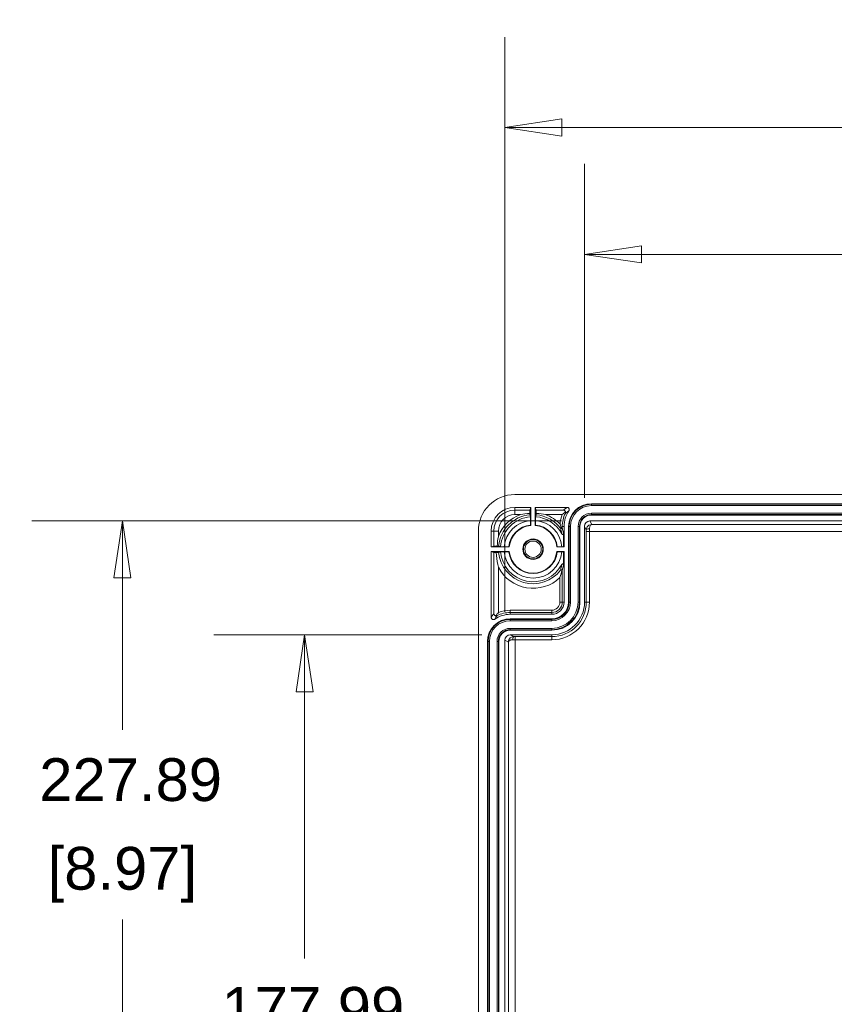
# Model space of a CAD drawing. Header units: millimetres. Extents: x 32 to 1714, y 32 to 1317.
# Tile 15 of 28: x 651 to 829, y 248 to 464. Entities that reach past the tile are written whole.
import ezdxf

# ---------------------------------------------------------------- set-up
doc = ezdxf.new("R2010")
doc.units = ezdxf.units.MM
doc.header["$LTSCALE"] = 6.25
for name, color, linetype, lineweight in [('Dimension (ANSI)', 7, 'Continuous', 9), ('Visible (ANSI)', 7, 'Continuous', 9), ('Visible Narrow (ANSI)', 7, 'Continuous', 9)]:
    doc.layers.add(name, color=color, linetype=linetype, lineweight=lineweight)
doc.styles.add('Note Text (ANSI)', font='arial.ttf')
doc.dimstyles.new('Default - mm_inch (ANSI)', dxfattribs={"dimscale": 6.25, "dimtxt": 1.5, "dimasz": 2, "dimexe": 3.175, "dimexo": 1, "dimgap": 0.8, "dimtad": 0, "dimtih": 1, "dimtoh": 1, "dimrnd": 1e-08, "dimzin": 4, "dimdsep": 46, "dimtxsty": 'Note Text (ANSI)', "dimblk": 'Filled-1', "dimcen": 0.09, "dimdle": 10, "dimclrd": 256, "dimclre": 256, "dimclrt": 256, "dimadec": 1, "dimazin": 0, "dimtfac": 1.333333, "dimtofl": 0, "dimtmove": 0, "dimatfit": 3, "dimfxl": 1, "dimtolj": 1, "dimtzin": 0, "dimlwd": -1, "dimlwe": -1, "dimarcsym": 0})

# ---------------------------------------------------------------- blocks, each defined once
blk = doc.blocks.new('Filled-1')
at = {"color": 0}
for p, q in [((0, 0), (-1, 0.15)), ((-1, 0.15), (-1, -0.15)), ((-1, 0), (0, 0)), ((-1, -0.15), (0, 0))]:
    blk.add_line(p, q, dxfattribs=at)
at = {"color": 0, "flags": 128}
blk.add_lwpolyline([(-1, -0.15), (0, 0), (-1, 0.15), (-1, -0.15)], dxfattribs=at)
at = {"color": 0}
blk.add_solid([(-1, -0.15), (0, 0), (-1, 0.15), (-1, -0.15)], dxfattribs=at)
blk = doc.blocks.new('*D29')
at = {"layer": 'Defpoints', "color": 0, "transparency": 16777216}
for p in [(775.66, 354.3), (673.18, 126.41), (775.66, 126.41)]:
    blk.add_point(p, dxfattribs=at)
at = {"layer": 'Dimension (ANSI)', "transparency": 16777216}
for p, q in [((769.41, 354.3), (653.34, 354.3)), ((673.18, 341.8), (673.18, 308.54)), ((673.18, 138.91), (673.18, 266.95)), ((769.41, 126.41), (653.34, 126.41))]:
    blk.add_line(p, q, dxfattribs=at)
at = {"layer": 'Dimension (ANSI)', "transparency": 16777216, "xscale": 12.5, "yscale": 12.5, "zscale": 12.5}
for p, rotation in [((673.18, 354.3), 90), ((673.18, 126.41), 270)]:
    blk.add_blockref('Filled-1', p, dxfattribs=dict(at, rotation=rotation))
at = {"layer": 'Dimension (ANSI)', "transparency": 16777216, "char_height": 9.375, "attachment_point": 5, "style": 'Note Text (ANSI)'}
for s, insert in [('\\A1; 227.89', (673.18, 297.53)), ('\\A1;[8.97]', (673.18, 276.74))]:
    blk.add_mtext(s, dxfattribs=dict(at, insert=insert))
blk = doc.blocks.new('*D30')
at = {"layer": 'Defpoints', "color": 0, "transparency": 16777216}
for p in [(758.19, 329.35), (713.11, 151.36), (758.19, 151.36)]:
    blk.add_point(p, dxfattribs=at)
at = {"layer": 'Dimension (ANSI)', "transparency": 16777216}
for p, q in [((751.94, 329.35), (693.26, 329.35)), ((713.11, 316.85), (713.11, 258.4)), ((713.11, 163.86), (713.11, 216.81)), ((751.94, 151.36), (693.26, 151.36))]:
    blk.add_line(p, q, dxfattribs=at)
at = {"layer": 'Dimension (ANSI)', "transparency": 16777216, "xscale": 12.5, "yscale": 12.5, "zscale": 12.5}
for p, rotation in [((713.11, 329.35), 90), ((713.11, 151.36), 270)]:
    blk.add_blockref('Filled-1', p, dxfattribs=dict(at, rotation=rotation))
at = {"layer": 'Dimension (ANSI)', "transparency": 16777216, "char_height": 9.375, "attachment_point": 5, "style": 'Note Text (ANSI)'}
for s, insert in [('\\A1; 177.99', (713.11, 247.39)), ('\\A1;[7.01]', (713.11, 226.59))]:
    blk.add_mtext(s, dxfattribs=dict(at, insert=insert))
blk = doc.blocks.new('*D31')
at = {"layer": 'Defpoints', "color": 0, "transparency": 16777216}
for p in [(1044.75, 440.56), (757, 328.15), (1044.75, 328.15)]:
    blk.add_point(p, dxfattribs=at)
at = {"layer": 'Dimension (ANSI)', "transparency": 16777216}
for p, q in [((757, 334.4), (757, 460.4)), ((1044.75, 334.4), (1044.75, 460.4)), ((769.5, 440.56), (841.25, 440.56)), ((1032.25, 440.56), (894.42, 440.56))]:
    blk.add_line(p, q, dxfattribs=at)
at = {"layer": 'Dimension (ANSI)', "transparency": 16777216, "xscale": 12.5, "yscale": 12.5, "zscale": 12.5, "rotation": 180}
blk.add_blockref('Filled-1', (757, 440.56), dxfattribs=at)
at = {"layer": 'Dimension (ANSI)', "transparency": 16777216, "xscale": 12.5, "yscale": 12.5, "zscale": 12.5}
blk.add_blockref('Filled-1', (1044.75, 440.56), dxfattribs=at)
at = {"layer": 'Dimension (ANSI)', "transparency": 16777216, "char_height": 9.375, "attachment_point": 5, "style": 'Note Text (ANSI)'}
for s, insert in [('\\A1; 287.75', (867.83, 450.34)), ('\\A1;[11.33]', (867.83, 429.55))]:
    blk.add_mtext(s, dxfattribs=dict(at, insert=insert))
blk = doc.blocks.new('*D32')
at = {"layer": 'Defpoints', "color": 0, "transparency": 16777216}
for p in [(774.46, 412.75), (774.46, 353.1), (1027.28, 353.1)]:
    blk.add_point(p, dxfattribs=at)
at = {"layer": 'Dimension (ANSI)', "transparency": 16777216}
for p, q in [((774.46, 359.35), (774.46, 432.59)), ((1027.28, 359.35), (1027.28, 432.59)), ((786.96, 412.75), (939.42, 412.75)), ((1014.78, 412.75), (992.43, 412.75))]:
    blk.add_line(p, q, dxfattribs=at)
at = {"layer": 'Dimension (ANSI)', "transparency": 16777216, "xscale": 12.5, "yscale": 12.5, "zscale": 12.5, "rotation": 180}
blk.add_blockref('Filled-1', (774.46, 412.75), dxfattribs=at)
at = {"layer": 'Dimension (ANSI)', "transparency": 16777216, "xscale": 12.5, "yscale": 12.5, "zscale": 12.5}
blk.add_blockref('Filled-1', (1027.28, 412.75), dxfattribs=at)
at = {"layer": 'Dimension (ANSI)', "transparency": 16777216, "char_height": 9.375, "attachment_point": 5, "style": 'Note Text (ANSI)'}
for s, insert in [('\\A1; 252.82', (965.92, 422.54)), ('\\A1;[9.95]', (965.92, 401.74))]:
    blk.add_mtext(s, dxfattribs=dict(at, insert=insert))

msp = doc.modelspace()

# ---------------------------------------------------------------- linework, layer by layer
at = {"layer": 'Visible (ANSI)'}
for p, q in [((759.1906, 360.0839), (1042.554, 360.0839)), ((759.193, 357.2902), (762.684, 357.2902)), ((762.488, 356.7023), (762.684, 357.2902)), ((762.684, 357.2902), (762.684, 353.3253)), ((763.6817, 357.2902), (763.8777, 356.7023)), ((763.6817, 353.3253), (763.6817, 357.2902)), ((763.6817, 357.2902), (770.627, 357.2902)), ((775.959, 358.0884), (889.3982, 358.0884)), ((762.6317, 354.4187), (762.6317, 355.2306)), ((763.734, 355.2306), (763.734, 354.4187)), ((775.6596, 354.297), (889.5982, 354.297)), ((889.3982, 355.5941), (775.959, 355.5941)), ((751.2098, 128.6047), (751.2098, 352.1031)), ((754.0035, 348.6098), (754.0035, 352.1007)), ((769.9725, 353.0997), (769.9725, 348.6098)), ((770.9703, 336.532), (770.9703, 353.0997)), ((773.4646, 353.0997), (773.4646, 336.532)), ((774.4624, 336.532), (774.4624, 353.0997)), ((769.868, 348.662), (769.868, 351.5489)), ((754.0035, 348.6098), (754.5915, 348.8058)), ((757.9685, 348.6098), (754.0035, 348.6098)), ((754.0035, 347.6121), (757.9685, 347.6121)), ((754.5915, 347.4161), (754.0035, 347.6121)), ((754.0035, 333.1837), (754.0035, 347.6121)), ((756.0631, 348.662), (756.8751, 348.662)), ((756.8751, 347.5598), (756.0631, 347.5598)), ((769.9725, 348.6098), (768.3972, 348.6098)), ((768.3972, 347.6121), (769.9725, 347.6121)), ((769.4906, 348.662), (769.868, 348.662)), ((769.868, 347.5598), (769.4906, 347.5598)), ((769.868, 348.662), (769.9725, 348.6098)), ((769.9725, 347.6121), (769.868, 347.5598)), ((769.868, 347.5598), (769.868, 344.673)), ((769.9725, 347.6121), (769.9725, 336.532)), ((767.2786, 333.8381), (758.1941, 333.8381)), ((758.1941, 332.8404), (767.2786, 332.8404)), ((767.2786, 330.346), (758.1941, 330.346)), ((756.9968, 152.5568), (756.9968, 328.1511)), ((758.1941, 329.3482), (767.2786, 329.3482)), ((753.2053, 152.8562), (753.2053, 327.8516)), ((755.6997, 327.8516), (755.6997, 152.8562))]:
    msp.add_line(p, q, dxfattribs=at)
for radius in [2.2449, 2.1213, 1.7959]:
    msp.add_circle((763.1828, 348.1109), radius, dxfattribs=at)
for centre, radius, start, end in [((759.193, 352.1007), 5.1895, 90, 180), ((775.959, 353.0997), 5.9865, 145.303128, 180), ((775.959, 353.0997), 4.9887, 90, 180), ((763.1828, 348.1109), 7.141, 94.426298, 175.573702), ((763.1828, 348.1109), 7.141, 27.927184, 85.573702), ((775.959, 353.0997), 2.4944, 90, 180), ((763.1828, 348.1109), 5.2382, 95.465024, 174.534976), ((763.1828, 348.1109), 5.2382, 5.465024, 84.534976), ((763.1828, 348.1109), 7.141, 184.426298, 332.072816), ((763.1828, 348.1109), 5.2382, 185.465024, 354.534976), ((767.2786, 336.532), 2.6939, 270, 0), ((767.2786, 336.532), 7.1838, 270, 0), ((767.2786, 336.532), 3.6917, 270, 0), ((767.2786, 336.532), 6.186, 270, 0), ((758.1941, 327.8516), 4.9887, 90, 180), ((758.1941, 327.8516), 5.9865, 90, 124.696872), ((758.1941, 327.8516), 2.4944, 90, 180)]:
    msp.add_arc(centre, radius, start, end, dxfattribs=at)
for centre, major_axis, ratio, start_param, end_param in [((759.193, 352.1007), (-5.6458, 5.6458), 0.99969546, 5.49793944, 7.06843118), ((762.488, 355.7046), (0, -0.9977), 0.00436335, 3.15468256, 4.44229144), ((763.8776, 355.7046), (0, 0.9977), 0.00436335, 4.98248652, 6.2700954), ((775.6597, 353.0995), (-0.5355, 1.0711), 0.99980964, 5.81964431, 7.39028833), ((755.5891, 348.8057), (-0.9977, 0), 0.00436335, 4.98248652, 6.2700954), ((755.5891, 347.4161), (0.9977, 0), 0.00436335, 3.15468256, 4.2185199), ((758.1943, 328.1509), (-1.0711, 0.5355), 0.99980964, 5.17608228, 6.74672631)]:
    msp.add_ellipse(centre, major_axis=major_axis, ratio=ratio, start_param=start_param, end_param=end_param, dxfattribs=at)
for points, knots in [([(769.5895, 355.7046), (769.5908, 355.7057), (769.592, 355.7067), (769.7143, 355.8109), (769.8391, 355.9131), (770.0759, 356.104), (770.1932, 356.1968), (770.2994, 356.2836)], [-0.0004849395, -0.0004849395, -0.0004849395, -0.0004849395, 0, 0, 0.0478042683, 0.0478042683, 0.0934611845, 0.0934611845, 0.0934611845, 0.0934611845]), ([(769.822, 356.7023), (769.823, 356.7023), (769.824, 356.7023), (769.8876, 356.7006), (769.9504, 356.6867), (770.0659, 356.635), (770.1196, 356.5984), (770.2167, 356.4965), (770.2553, 356.4329), (770.2879, 356.3375), (770.2947, 356.3111), (770.2994, 356.2836)], [-0.1309578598, -0.1309578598, -0.1309578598, -0.1309578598, -0.1304917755, -0.1304917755, -0.1021157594, -0.1021157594, -0.0753982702, -0.0753982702, -0.0465223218, -0.0465223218, -0.0362521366, -0.0362521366, -0.0362521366, -0.0362521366]), ([(770.2994, 356.2836), (770.3057, 356.2524), (770.3087, 356.2215), (770.3098, 356.1142), (770.2923, 356.0405), (770.2602, 355.9743), (770.2598, 355.9734), (770.2594, 355.9725)], [-0.0440470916, -0.0440470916, -0.0440470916, -0.0440470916, -0.0317525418, -0.0317525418, 0, 0, 0.0004350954, 0.0004350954, 0.0004350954, 0.0004350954]), ([(771.0371, 356.5074), (771.0741, 356.5608), (771.1003, 356.621), (771.1281, 356.7479), (771.1295, 356.8135), (771.1071, 356.9415), (771.0835, 357.0026), (771.0142, 357.1125), (770.9692, 357.1601), (770.8743, 357.2277), (770.8279, 357.2509), (770.7297, 357.2822), (770.6785, 357.2902), (770.627, 357.2902)], [0, 0, 0, 0, 0.019540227, 0.019540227, 0.039074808, 0.039074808, 0.058604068, 0.058604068, 0.078131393, 0.078131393, 0.09362747, 0.09362747, 0.109124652, 0.109124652, 0.109124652, 0.109124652]), ([(760.4295, 355.7046), (760.4328, 355.7053), (760.4361, 355.706), (761.0593, 355.8345), (761.7438, 355.9319), (762.4839, 355.9709)], [-0.001018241, -0.001018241, -0.001018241, -0.001018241, 0, 0, 0.190289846, 0.190289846, 0.190289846, 0.190289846]), ([(762.4839, 355.9709), (762.4839, 355.9693), (762.4839, 355.9677), (762.484, 355.9091), (762.4841, 355.8474), (762.4845, 355.7601), (762.4848, 355.7189), (762.4853, 355.6726), (762.4856, 355.6582), (762.4858, 355.6574)], [0.0922894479, 0.0922894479, 0.0922894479, 0.0922894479, 0.0927951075, 0.0927951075, 0.1113644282, 0.1113644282, 0.1298882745, 0.1298882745, 0.1477253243, 0.1477253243, 0.1477253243, 0.1477253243]), ([(762.6317, 354.4187), (762.6317, 354.2949), (762.6318, 354.1492), (762.6323, 353.9205), (762.6326, 353.7971), (762.6334, 353.6223), (762.6339, 353.54), (762.6349, 353.4467), (762.6355, 353.4179), (762.636, 353.4169)], [0.741881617, 0.741881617, 0.741881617, 0.741881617, 0.779102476, 0.779102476, 0.816260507, 0.816260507, 0.853318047, 0.853318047, 0.88941545, 0.88941545, 0.88941545, 0.88941545]), ([(763.7296, 353.4169), (763.7302, 353.4179), (763.7308, 353.4467), (763.7318, 353.54), (763.7323, 353.6223), (763.7331, 353.7971), (763.7334, 353.9205), (763.7338, 354.1492), (763.734, 354.2949), (763.734, 354.4187)], [0.29762537, 0.29762537, 0.29762537, 0.29762537, 0.333722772, 0.333722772, 0.370780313, 0.370780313, 0.407938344, 0.407938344, 0.445159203, 0.445159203, 0.445159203, 0.445159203]), ([(763.8798, 355.6574), (763.8801, 355.6582), (763.8804, 355.6726), (763.8809, 355.7189), (763.8811, 355.7601), (763.8815, 355.8474), (763.8817, 355.9091), (763.8818, 355.9677), (763.8818, 355.9693), (763.8818, 355.9709)], [0.1490248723, 0.1490248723, 0.1490248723, 0.1490248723, 0.1668619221, 0.1668619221, 0.1853857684, 0.1853857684, 0.2039550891, 0.2039550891, 0.2044607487, 0.2044607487, 0.2044607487, 0.2044607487]), ([(763.8818, 355.9709), (764.6218, 355.9319), (765.3062, 355.8345), (765.9294, 355.706), (765.9328, 355.7053), (765.9362, 355.7046)], [0.000415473, 0.000415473, 0.000415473, 0.000415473, 0.223300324, 0.223300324, 0.224519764, 0.224519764, 0.224519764, 0.224519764]), ([(769.0966, 353.613), (769.0972, 353.6112), (769.0978, 353.6095), (769.2191, 353.2638), (769.3447, 352.9129), (769.4436, 352.6403)], [-0.000553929, -0.000553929, -0.000553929, -0.000553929, 0, 0, 0.109594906, 0.109594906, 0.109594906, 0.109594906]), ([(769.4436, 352.6403), (769.4205, 352.6308), (769.396, 352.6256), (769.3402, 352.6242), (769.3113, 352.6307), (769.2595, 352.654), (769.2366, 352.6719), (769.2186, 352.6941), (769.2182, 352.6945), (769.2179, 352.695)], [-0.0435389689, -0.0435389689, -0.0435389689, -0.0435389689, -0.031611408, -0.031611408, -0.0164133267, -0.0164133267, 0, 0, 0.0003676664, 0.0003676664, 0.0003676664, 0.0003676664]), ([(769.5756, 352.8183), (769.5756, 352.8147), (769.5755, 352.8113), (769.5751, 352.8046), (769.5748, 352.8012), (769.5737, 352.791), (769.5724, 352.7842), (769.5684, 352.7667), (769.5644, 352.7541), (769.5487, 352.7209), (769.5335, 352.6981), (769.4904, 352.6613), (769.4681, 352.6486), (769.4436, 352.6403)], [-0.069179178, -0.069179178, -0.069179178, -0.069179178, -0.0674355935, -0.0674355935, -0.065503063, -0.065503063, -0.0611526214, -0.0611526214, -0.0525511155, -0.0525511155, -0.039612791, -0.039612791, -0.0292013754, -0.0292013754, -0.0292013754, -0.0292013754]), ([(755.3229, 348.8099), (755.3619, 349.55), (755.4593, 350.2345), (755.5878, 350.8576), (755.5884, 350.861), (755.5891, 350.8643)], [0.000415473, 0.000415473, 0.000415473, 0.000415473, 0.223325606, 0.223325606, 0.224518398, 0.224518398, 0.224518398, 0.224518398]), ([(769.4922, 351.4554), (769.5044, 351.4324), (769.521, 351.412), (769.561, 351.3787), (769.584, 351.3662), (769.6336, 351.3506), (769.6597, 351.3477), (769.7114, 351.3522), (769.7366, 351.3594), (769.7828, 351.3831), (769.8033, 351.3994), (769.8355, 351.4371), (769.8475, 351.4576), (769.8639, 351.5019), (769.868, 351.5253), (769.868, 351.5489)], [0, 0, 0, 0, 0.0078258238, 0.0078258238, 0.0156439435, 0.0156439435, 0.0234537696, 0.0234537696, 0.0312594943, 0.0312594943, 0.0390676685, 0.0390676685, 0.0461614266, 0.0461614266, 0.0532571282, 0.0532571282, 0.0532571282, 0.0532571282]), ([(755.6363, 348.8079), (755.6356, 348.8082), (755.6212, 348.8085), (755.5748, 348.809), (755.5337, 348.8092), (755.4463, 348.8096), (755.3847, 348.8098), (755.326, 348.8099), (755.3245, 348.8099), (755.3229, 348.8099)], [0.1490248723, 0.1490248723, 0.1490248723, 0.1490248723, 0.1668619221, 0.1668619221, 0.1853857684, 0.1853857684, 0.2039550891, 0.2039550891, 0.2044607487, 0.2044607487, 0.2044607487, 0.2044607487]), ([(757.8769, 348.6577), (757.8759, 348.6583), (757.847, 348.6589), (757.7538, 348.6599), (757.6714, 348.6604), (757.4967, 348.6611), (757.3732, 348.6615), (757.1446, 348.6619), (756.9989, 348.662), (756.8751, 348.662)], [0.29762537, 0.29762537, 0.29762537, 0.29762537, 0.333722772, 0.333722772, 0.370780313, 0.370780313, 0.407938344, 0.407938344, 0.445159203, 0.445159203, 0.445159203, 0.445159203]), ([(756.8751, 347.5598), (756.9989, 347.5598), (757.1446, 347.5599), (757.3732, 347.5603), (757.4967, 347.5607), (757.6714, 347.5615), (757.7538, 347.562), (757.847, 347.563), (757.8759, 347.5636), (757.8769, 347.5641)], [0.741881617, 0.741881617, 0.741881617, 0.741881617, 0.779102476, 0.779102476, 0.816260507, 0.816260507, 0.853318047, 0.853318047, 0.88941545, 0.88941545, 0.88941545, 0.88941545]), ([(769.4906, 348.662), (769.3668, 348.662), (769.2211, 348.6619), (768.9924, 348.6615), (768.869, 348.6611), (768.6943, 348.6604), (768.6119, 348.6599), (768.5186, 348.6589), (768.4898, 348.6583), (768.4888, 348.6577)], [0.148361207, 0.148361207, 0.148361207, 0.148361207, 0.185582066, 0.185582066, 0.222740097, 0.222740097, 0.259797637, 0.259797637, 0.29589504, 0.29589504, 0.29589504, 0.29589504]), ([(768.4888, 347.5641), (768.4898, 347.5636), (768.5186, 347.563), (768.6119, 347.562), (768.6943, 347.5615), (768.869, 347.5607), (768.9924, 347.5603), (769.2211, 347.5599), (769.3668, 347.5598), (769.4906, 347.5598)], [0.29762537, 0.29762537, 0.29762537, 0.29762537, 0.333722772, 0.333722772, 0.370780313, 0.370780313, 0.407938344, 0.407938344, 0.445159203, 0.445159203, 0.445159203, 0.445159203]), ([(755.1162, 347.4123), (755.2021, 347.4125), (755.2855, 347.4128), (755.4373, 347.4134), (755.5196, 347.414), (755.6123, 347.415), (755.6411, 347.4156), (755.6426, 347.4161)], [0.195245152, 0.195245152, 0.195245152, 0.195245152, 0.22266522, 0.22266522, 0.259714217, 0.259714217, 0.295390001, 0.295390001, 0.295390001, 0.295390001]), ([(755.5891, 344.1388), (755.5882, 344.1427), (755.5872, 344.1467), (755.5353, 344.3584), (755.4881, 344.5675), (755.2764, 345.594), (755.1569, 346.4705), (755.1162, 347.4123)], [-0.001218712, -0.001218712, -0.001218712, -0.001218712, 0, 0, 0.064322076, 0.064322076, 0.314984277, 0.314984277, 0.314984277, 0.314984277]), ([(769.0774, 341.8903), (769.0785, 341.8933), (769.0795, 341.8963), (769.2751, 342.4635), (769.4416, 343.0331), (769.5276, 343.4495), (769.5338, 343.4805), (769.5398, 343.5129)], [-0.368179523, -0.368179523, -0.368179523, -0.368179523, -0.367097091, -0.367097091, -0.16253737, -0.16253737, -0.147852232, -0.147852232, -0.147852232, -0.147852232]), ([(769.2219, 343.5428), (769.2223, 343.5433), (769.2227, 343.5438), (769.2421, 343.5673), (769.2674, 343.5857), (769.3249, 343.6076), (769.3568, 343.6122), (769.4282, 343.6029), (769.4642, 343.5876), (769.5122, 343.5489), (769.5275, 343.5319), (769.5398, 343.5129)], [-0.0611220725, -0.0611220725, -0.0611220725, -0.0611220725, -0.0608500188, -0.0608500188, -0.0475567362, -0.0475567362, -0.0352821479, -0.0352821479, -0.0218335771, -0.0218335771, -0.0140203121, -0.0140203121, -0.0140203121, -0.0140203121]), ([(769.868, 344.673), (769.868, 344.699), (769.863, 344.7248), (769.8432, 344.7729), (769.8287, 344.7948), (769.7922, 344.8318), (769.7705, 344.8466), (769.7227, 344.8669), (769.6971, 344.8723), (769.6451, 344.8729), (769.6194, 344.8682), (769.5733, 344.85), (769.5531, 344.8375), (769.5179, 344.806), (769.5033, 344.7873), (769.4922, 344.7665)], [0, 0, 0, 0, 0.0078270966, 0.0078270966, 0.0156474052, 0.0156474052, 0.0234590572, 0.0234590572, 0.0312651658, 0.0312651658, 0.0390720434, 0.0390720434, 0.0461636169, 0.0461636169, 0.0532572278, 0.0532572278, 0.0532572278, 0.0532572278]), ([(769.5398, 343.5129), (769.5455, 343.5052), (769.5506, 343.4972), (769.5685, 343.4634), (769.5756, 343.4356), (769.5763, 343.4074), (769.5763, 343.4068), (769.5763, 343.4062)], [-0.0212580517, -0.0212580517, -0.0212580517, -0.0212580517, -0.0161246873, -0.0161246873, 0, 0, 0.0003686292, 0.0003686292, 0.0003686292, 0.0003686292]), ([(754.0035, 333.1837), (754.0035, 333.1187), (754.0162, 333.0543), (754.0656, 332.9341), (754.1017, 332.8794), (754.193, 332.787), (754.2472, 332.7501), (754.3667, 332.6992), (754.4309, 332.6857), (754.5473, 332.6842), (754.5987, 332.6915), (754.6973, 332.7216), (754.744, 332.7442), (754.7864, 332.7736)], [0, 0, 0, 0, 0.019537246, 0.019537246, 0.039068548, 0.039068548, 0.05859604, 0.05859604, 0.078124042, 0.078124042, 0.093623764, 0.093623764, 0.109124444, 0.109124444, 0.109124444, 0.109124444]), ([(755.0102, 333.5112), (754.9986, 333.5132), (754.9872, 333.5156), (754.907, 333.535), (754.843, 333.5655), (754.7246, 333.6554), (754.6778, 333.7138), (754.6112, 333.8423), (754.5933, 333.9142), (754.5915, 333.9866), (754.5915, 333.9876), (754.5915, 333.9887)], [-0.10881007, -0.10881007, -0.10881007, -0.10881007, -0.103763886, -0.103763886, -0.072706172, -0.072706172, -0.037752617, -0.037752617, 0, 0, 0.00054328, 0.00054328, 0.00054328, 0.00054328]), ([(755.0102, 333.5112), (755.0966, 333.6169), (755.1889, 333.7336), (755.3797, 333.9704), (755.4825, 334.0959), (755.5871, 334.2187), (755.5881, 334.2199), (755.5891, 334.2211)], [0.0016336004, 0.0016336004, 0.0016336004, 0.0016336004, 0.046561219, 0.046561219, 0.0940669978, 0.0940669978, 0.0945299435, 0.0945299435, 0.0945299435, 0.0945299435]), ([(755.3213, 333.5513), (755.3204, 333.5508), (755.3195, 333.5504), (755.2608, 333.5219), (755.1965, 333.5051), (755.0906, 333.5004), (755.0507, 333.5031), (755.0102, 333.5112)], [-0.1193716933, -0.1193716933, -0.1193716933, -0.1193716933, -0.1189402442, -0.1189402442, -0.0910640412, -0.0910640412, -0.0752557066, -0.0752557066, -0.0752557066, -0.0752557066])]:
    msp.add_open_spline(points, degree=3, knots=knots, dxfattribs=at)
for points, weights in [([(762.6317, 355.2306), (762.5609, 355.4382), (762.4858, 355.6574)], [1, 1.00040164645, 1.0000113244]), ([(763.8798, 355.6574), (763.8048, 355.4382), (763.734, 355.2306)], [1.0000113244, 1.00040164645, 1]), ([(762.636, 353.4169), (762.6602, 353.3708), (762.684, 353.3253)], [4.6044413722, 4.62780924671, 4.65100610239]), ([(763.6817, 353.3253), (763.7055, 353.3708), (763.7296, 353.4169)], [4.65100610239, 4.62780924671, 4.6044413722]), ([(755.6363, 348.8079), (755.8555, 348.7329), (756.0631, 348.662)], [1.0000113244, 1.00040164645, 1]), ([(756.0631, 347.5598), (755.8585, 347.49), (755.6426, 347.4161)], [1, 1.00039589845, 1.00002233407]), ([(757.9685, 348.6098), (757.923, 348.6336), (757.8769, 348.6577)], [4.65100610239, 4.62780924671, 4.6044413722]), ([(757.8769, 347.5641), (757.923, 347.5883), (757.9685, 347.6121)], [4.6044413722, 4.62780924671, 4.65100610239]), ([(768.4888, 348.6577), (768.4427, 348.6336), (768.3972, 348.6098)], [4.6044413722, 4.62780924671, 4.65100610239]), ([(768.3972, 347.6121), (768.4427, 347.5883), (768.4888, 347.5641)], [4.65100610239, 4.62780924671, 4.6044413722])]:
    msp.add_rational_spline(points, weights, degree=2, dxfattribs=at)
msp.add_open_spline([(769.5763, 353.0997), (769.5761, 353.0092), (769.5759, 352.9149), (769.5756, 352.8183)], degree=3, dxfattribs=at)
at = {"layer": 'Visible Narrow (ANSI)'}
for p, q in [((759.193, 357.2902), (759.193, 356.7023)), ((762.488, 356.7023), (759.193, 356.7023)), ((759.193, 356.7023), (759.193, 355.7046)), ((769.822, 356.7023), (763.8777, 356.7023)), ((775.959, 358.0884), (775.959, 357.9702)), ((775.959, 357.9702), (775.959, 357.6712)), ((889.3982, 357.9702), (775.959, 357.9702)), ((775.959, 357.6712), (889.3982, 357.6712)), ((759.193, 355.7046), (760.4295, 355.7046)), ((765.9362, 355.7046), (769.5895, 355.7046)), ((776.0473, 353.5215), (775.6596, 354.297)), ((775.959, 355.7122), (775.959, 356.0113)), ((889.3982, 356.0113), (775.959, 356.0113)), ((775.959, 355.7122), (889.3982, 355.7122)), ((775.959, 355.5941), (775.959, 355.7122)), ((754.0035, 352.1007), (754.5915, 352.1007)), ((754.5915, 352.1007), (755.5891, 352.1007)), ((754.5915, 352.1007), (754.5915, 348.8058)), ((755.5891, 350.8643), (755.5891, 352.1007)), ((769.9725, 353.0997), (769.5763, 353.0997)), ((770.9703, 353.0997), (771.0885, 353.0997)), ((771.0885, 353.0997), (771.3875, 353.0997)), ((771.0885, 353.0997), (771.0885, 336.532)), ((771.3875, 336.532), (771.3875, 353.0997)), ((773.3465, 353.0997), (773.0474, 353.0997)), ((773.0474, 353.0997), (773.0474, 336.532)), ((773.3465, 336.532), (773.3465, 353.0997)), ((773.4646, 353.0997), (773.3465, 353.0997)), ((774.4624, 353.0997), (774.8564, 352.3116)), ((774.8569, 352.0251), (775.5553, 352.0251)), ((774.8569, 352.0251), (774.8569, 336.532)), ((775.5553, 336.532), (775.5553, 352.0251)), ((775.5553, 352.0251), (890.5366, 352.0251)), ((888.8228, 353.5215), (776.0473, 353.5215)), ((754.5915, 347.4161), (754.5915, 333.9887)), ((755.5891, 334.2211), (755.5891, 344.1388)), ((769.5763, 336.532), (769.5763, 343.4062)), ((769.0774, 341.8903), (769.0774, 336.532)), ((758.1941, 334.2343), (758.1941, 334.7332)), ((767.2786, 334.7332), (758.1941, 334.7332)), ((767.2786, 334.2343), (767.2786, 334.7332)), ((769.5763, 336.532), (769.0774, 336.532)), ((769.9725, 336.532), (769.5763, 336.532)), ((770.9703, 336.532), (771.0885, 336.532)), ((771.0885, 336.532), (771.3875, 336.532)), ((773.3465, 336.532), (773.0474, 336.532)), ((773.4646, 336.532), (773.3465, 336.532)), ((774.4624, 336.532), (774.8569, 336.532)), ((774.8569, 336.532), (775.5553, 336.532)), ((758.1941, 334.2343), (767.2786, 334.2343)), ((758.1941, 333.8381), (758.1941, 334.2343)), ((758.1941, 332.8404), (758.1941, 332.7222)), ((758.1941, 332.7222), (758.1941, 332.4231)), ((767.2786, 332.7222), (758.1941, 332.7222)), ((758.1941, 332.4231), (767.2786, 332.4231)), ((767.2786, 333.8381), (767.2786, 334.2343)), ((767.2786, 332.8404), (767.2786, 332.7222)), ((767.2786, 332.7222), (767.2786, 332.4231)), ((758.1941, 330.4642), (758.1941, 330.7632)), ((767.2786, 330.7632), (758.1941, 330.7632)), ((758.1941, 330.4642), (767.2786, 330.4642)), ((758.1941, 330.346), (758.1941, 330.4642)), ((767.2786, 330.4642), (767.2786, 330.7632)), ((767.2786, 330.346), (767.2786, 330.4642)), ((756.9968, 328.1511), (757.7722, 327.7634)), ((758.9822, 328.9542), (758.1941, 329.3482)), ((759.2686, 328.9537), (759.2686, 328.2553)), ((767.2786, 328.9537), (759.2686, 328.9537)), ((759.2686, 328.2553), (767.2786, 328.2553)), ((759.2686, 152.4525), (759.2686, 328.2553)), ((767.2786, 329.3482), (767.2786, 328.9537)), ((767.2786, 328.9537), (767.2786, 328.2553)), ((753.2053, 327.8516), (753.3235, 327.8516)), ((753.3235, 327.8516), (753.6226, 327.8516)), ((753.3235, 327.8516), (753.3235, 152.8562)), ((753.6226, 152.8562), (753.6226, 327.8516)), ((755.5815, 327.8516), (755.2825, 327.8516)), ((755.2825, 327.8516), (755.2825, 152.8562)), ((755.5815, 152.8562), (755.5815, 327.8516)), ((755.6997, 327.8516), (755.5815, 327.8516)), ((757.7722, 327.7634), (757.7722, 152.9445))]:
    msp.add_line(p, q, dxfattribs=at)
for centre, radius, start, end in [((759.193, 352.1007), 4.6016, 90, 180), ((775.959, 353.0997), 4.8706, 90, 180), ((775.959, 353.0997), 4.5715, 90, 180), ((763.1828, 348.1109), 8.0775, 109.929728, 160.070272), ((759.193, 352.1007), 3.6039, 90, 180), ((763.1828, 348.1109), 7.5786, 95.276823, 174.723177), ((763.1828, 348.1109), 6.3318, 94.993356, 175.006644), ((763.1828, 348.1109), 6.3318, 4.993356, 85.006644), ((763.1828, 348.1109), 7.5786, 37.219684, 84.723177), ((763.1828, 348.1109), 8.0775, 42.934347, 70.070272), ((775.959, 353.0997), 6.8816, 157.756661, 175.722402), ((775.959, 353.0997), 6.3827, 153.250378, 180), ((775.959, 353.0997), 2.9116, 90, 180), ((775.959, 353.0997), 2.6126, 90, 180), ((763.1828, 348.1109), 5.334, 95.883824, 174.116176), ((763.1828, 348.1109), 5.334, 5.883824, 84.116176), ((763.1828, 348.1109), 6.3318, 184.993356, 355.006644), ((763.1828, 348.1109), 5.334, 185.883824, 354.116176), ((763.1828, 348.1109), 7.5722, 185.265003, 322.895392), ((763.1828, 348.1109), 8.5698, 207.613234, 313.458773), ((758.1941, 327.8516), 6.8816, 90, 112.243339), ((767.2786, 336.532), 1.7989, 270, 0), ((767.2786, 336.532), 2.2977, 270, 0), ((767.2786, 336.532), 8.2767, 270, 0), ((767.2786, 336.532), 7.5783, 270, 0), ((767.2786, 336.532), 5.7688, 270, 0), ((767.2786, 336.532), 4.1089, 270, 0), ((767.2786, 336.532), 6.0679, 270, 0), ((767.2786, 336.532), 3.8099, 270, 0), ((758.1941, 327.8516), 4.8706, 90, 180), ((758.1941, 327.8516), 4.5715, 90, 180), ((758.1941, 327.8516), 6.3827, 90, 116.749622), ((758.1941, 327.8516), 2.9116, 90, 180), ((758.1941, 327.8516), 2.6126, 90, 180)]:
    msp.add_arc(centre, radius, start, end, dxfattribs=at)
for centre, major_axis, ratio, start_param, end_param in [((775.5548, 352.3116), (-0.6984, -0.0023), 0.35885816, 4.71118494, 6.2738359), ((774.8499, 352.0251), (0, -0.7982), 0.00872687, 1.57079633, 1.93784249), ((775.5483, 352.0251), (0, 1.4966), 0.00465433, 4.71238898, 5.07943514), ((758.9822, 328.2558), (0.0023, 0.6984), 0.35885816, 0.00934941, 1.57200037), ((759.2686, 328.2623), (1.4966, 0), 0.00465433, 4.34534282, 4.71238898), ((759.2686, 328.9607), (-0.7982, 0), 0.00872687, 1.20375016, 1.57079633)]:
    msp.add_ellipse(centre, major_axis=major_axis, ratio=ratio, start_param=start_param, end_param=end_param, dxfattribs=at)
for points, knots in [([(770.627, 357.2902), (770.5533, 357.2412), (770.4816, 357.1923), (770.3384, 357.0921), (770.267, 357.041), (770.1974, 356.9898), (770.1277, 356.9386), (770.0596, 356.8875), (769.9349, 356.7916), (769.8779, 356.747), (769.822, 356.7023)], [0.04979577, 0.04979577, 0.04979577, 0.04979577, 1.1752893, 1.1752893, 2.35057861, 2.35057861, 2.35057861, 3.52586791, 3.52586791, 4.55221535, 4.55221535, 4.55221535, 4.55221535]), ([(770.2594, 355.9725), (770.3157, 356.0149), (770.3731, 356.0573), (770.4954, 356.1457), (770.5606, 356.1919), (770.6273, 356.2379), (770.694, 356.284), (770.7621, 356.3299), (770.8987, 356.4198), (770.967, 356.4636), (771.0371, 356.5074)], [-4.60157172, -4.60157172, -4.60157172, -4.60157172, -3.52586791, -3.52586791, -2.35057861, -2.35057861, -2.35057861, -1.1752893, -1.1752893, -0.05001398, -0.05001398, -0.05001398, -0.05001398]), ([(769.2179, 352.695), (769.2477, 352.5772), (769.2776, 352.4553), (769.3391, 352.1931), (769.3708, 352.0522), (769.4024, 351.9033), (769.4285, 351.7804), (769.4546, 351.652), (769.4845, 351.4961), (769.4884, 351.4758), (769.4922, 351.4554)], [-4.57468256, -4.57468256, -4.57468256, -4.57468256, -3.48305145, -3.48305145, -2.3220343, -2.3220343, -2.3220343, -1.36324976, -1.36324976, -1.22147748, -1.22147748, -1.22147748, -1.22147748]), ([(769.868, 351.5489), (769.8639, 351.5698), (769.8598, 351.5905), (769.8279, 351.7502), (769.8001, 351.8815), (769.7723, 352.0072), (769.7386, 352.1595), (769.705, 352.3034), (769.6394, 352.572), (769.6075, 352.6973), (769.5756, 352.8183)], [1.22156483, 1.22156483, 1.22156483, 1.22156483, 1.36324976, 1.36324976, 2.3220343, 2.3220343, 2.3220343, 3.48305145, 3.48305145, 4.58240845, 4.58240845, 4.58240845, 4.58240845]), ([(776.0473, 353.5215), (775.8389, 353.5196), (775.6291, 353.4636), (775.3037, 353.2658), (775.1791, 353.1551), (774.9979, 352.8973), (774.9333, 352.7653), (774.8701, 352.5191), (774.8563, 352.4167), (774.8564, 352.3116)], [-0.000506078, -0.000506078, -0.000506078, -0.000506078, 0.041598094, 0.041598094, 0.071074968, 0.071074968, 0.093749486, 0.093749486, 0.10792106, 0.10792106, 0.10792106, 0.10792106]), ([(775.5548, 352.5622), (775.5547, 352.6447), (775.5603, 352.7251), (775.5863, 352.9187), (775.613, 353.0226), (775.6879, 353.2263), (775.7395, 353.3141), (775.8741, 353.4721), (775.961, 353.5179), (776.0473, 353.5215)], [-0.10792106, -0.10792106, -0.10792106, -0.10792106, -0.093749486, -0.093749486, -0.071074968, -0.071074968, -0.041598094, -0.041598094, 0.000506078, 0.000506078, 0.000506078, 0.000506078]), ([(769.4922, 344.7665), (769.4885, 344.7469), (769.4848, 344.7275), (769.4549, 344.5715), (769.4287, 344.4422), (769.4024, 344.3185), (769.3708, 344.1696), (769.3391, 344.0287), (769.2789, 343.7723), (769.2504, 343.6557), (769.2219, 343.5428)], [-3.42259125, -3.42259125, -3.42259125, -3.42259125, -3.28691193, -3.28691193, -2.32203434, -2.32203434, -2.32203434, -1.16101717, -1.16101717, -0.1187606, -0.1187606, -0.1187606, -0.1187606]), ([(769.5763, 343.4062), (769.608, 343.5264), (769.6396, 343.6507), (769.705, 343.9184), (769.7386, 344.0624), (769.7723, 344.2146), (769.8003, 344.3412), (769.8283, 344.4734), (769.8602, 344.6331), (769.8641, 344.653), (769.868, 344.673)], [0.06951701, 0.06951701, 0.06951701, 0.06951701, 1.16101717, 1.16101717, 2.32203434, 2.32203434, 2.32203434, 3.28691193, 3.28691193, 3.4225039, 3.4225039, 3.4225039, 3.4225039]), ([(754.5915, 333.9887), (754.5408, 333.9252), (754.4902, 333.8604), (754.3943, 333.7351), (754.3491, 333.6748), (754.304, 333.6133), (754.2528, 333.5436), (754.2017, 333.4723), (754.1015, 333.329), (754.0525, 333.2573), (754.0035, 333.1837)], [-4.55221535, -4.55221535, -4.55221535, -4.55221535, -3.38847382, -3.38847382, -2.35057861, -2.35057861, -2.35057861, -1.1752893, -1.1752893, -0.04979577, -0.04979577, -0.04979577, -0.04979577]), ([(754.7864, 332.7736), (754.8301, 332.8436), (754.874, 332.9119), (754.9638, 333.0485), (755.0098, 333.1167), (755.0558, 333.1834), (755.0965, 333.2422), (755.1372, 333.3), (755.2257, 333.4229), (755.2734, 333.4877), (755.3213, 333.5513)], [0.05001398, 0.05001398, 0.05001398, 0.05001398, 1.1752893, 1.1752893, 2.35057861, 2.35057861, 2.35057861, 3.38847382, 3.38847382, 4.60157172, 4.60157172, 4.60157172, 4.60157172]), ([(758.9822, 328.9542), (758.9106, 328.9543), (758.8403, 328.948), (758.6648, 328.9174), (758.5653, 328.885), (758.3604, 328.7908), (758.2602, 328.723), (758.0446, 328.5312), (757.9472, 328.3937), (757.8097, 328.0945), (757.7738, 327.9281), (757.7722, 327.7634)], [0, 0, 0, 0, 0.009650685, 0.009650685, 0.025091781, 0.025091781, 0.044664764, 0.044664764, 0.075129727, 0.075129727, 0.108427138, 0.108427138, 0.108427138, 0.108427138]), ([(757.7722, 327.7634), (757.7751, 327.8316), (757.8048, 327.9005), (757.9154, 328.0243), (757.9929, 328.0812), (758.1635, 328.1605), (758.2427, 328.1886), (758.4041, 328.2275), (758.4823, 328.2408), (758.6202, 328.2533), (758.6754, 328.2559), (758.7316, 328.2558)], [-0.108427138, -0.108427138, -0.108427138, -0.108427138, -0.075129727, -0.075129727, -0.044664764, -0.044664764, -0.025091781, -0.025091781, -0.009650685, -0.009650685, 0, 0, 0, 0])]:
    msp.add_open_spline(points, degree=3, knots=knots, dxfattribs=at)

# ---------------------------------------------------------------- dimensions: what is measured, and where the dimension line sits
at = {"layer": 'Dimension (ANSI)'}
dim = msp.add_linear_dim(base=(1044.7479, 440.5564), p1=(756.9968, 328.1511), p2=(1044.7479, 328.1511), text=' <>\\X[11.33]', dimstyle='Default - mm_inch (ANSI)', override={"dimgap": 0.8, "dimtih": 0, "dimtoh": 0, "dimdec": 2, "dimpost": '\\X', "dimtol": 0, "dimlim": 0, "dimtp": 0, "dimtm": 0, "dimtdec": 2, "dimatfit": 1}, dxfattribs=at)
dim.commit()
dim.dimension.update_dxf_attribs({"geometry": '*D31', "text_midpoint": (867.8333, 440.5564), "dimtype": 160})
for base, p1, p2, angle, text, override, picture, middle in [((774.4624, 412.749), (1027.2823, 353.0997), (774.4624, 353.0997), 180, ' <>\\X[9.95]', {"dimgap": 0.8, "dimtih": 0, "dimtoh": 0, "dimdec": 2, "dimpost": '\\X', "dimtol": 0, "dimlim": 0, "dimtp": 0, "dimtm": 0, "dimtdec": 2, "dimatfit": 1}, '*D32', (965.9244, 412.749)), ((673.184, 126.4109), (775.6596, 354.297), (775.6596, 126.4109), 270, ' <>\\X[8.97]', {"dimgap": 0.8, "dimdec": 2, "dimpost": '\\X', "dimtol": 0, "dimlim": 0, "dimtp": 0, "dimtm": 0, "dimtdec": 2, "dimatfit": 1}, '*D29', (673.184, 287.7466)), ((713.1087, 151.3596), (758.1941, 329.3482), (758.1941, 151.3596), 270, ' <>\\X[7.01]', {"dimgap": 0.8, "dimdec": 2, "dimpost": '\\X', "dimtol": 0, "dimlim": 0, "dimtp": 0, "dimtm": 0, "dimtdec": 2, "dimatfit": 1}, '*D30', (713.1087, 237.6026))]:
    dim = msp.add_linear_dim(base=base, p1=p1, p2=p2, angle=angle, text=text, dimstyle='Default - mm_inch (ANSI)', override=override, dxfattribs=at)
    dim.commit()
    dim.dimension.update_dxf_attribs({"geometry": picture, "text_midpoint": middle, "dimtype": 160})

doc.saveas('drawing.dxf')
